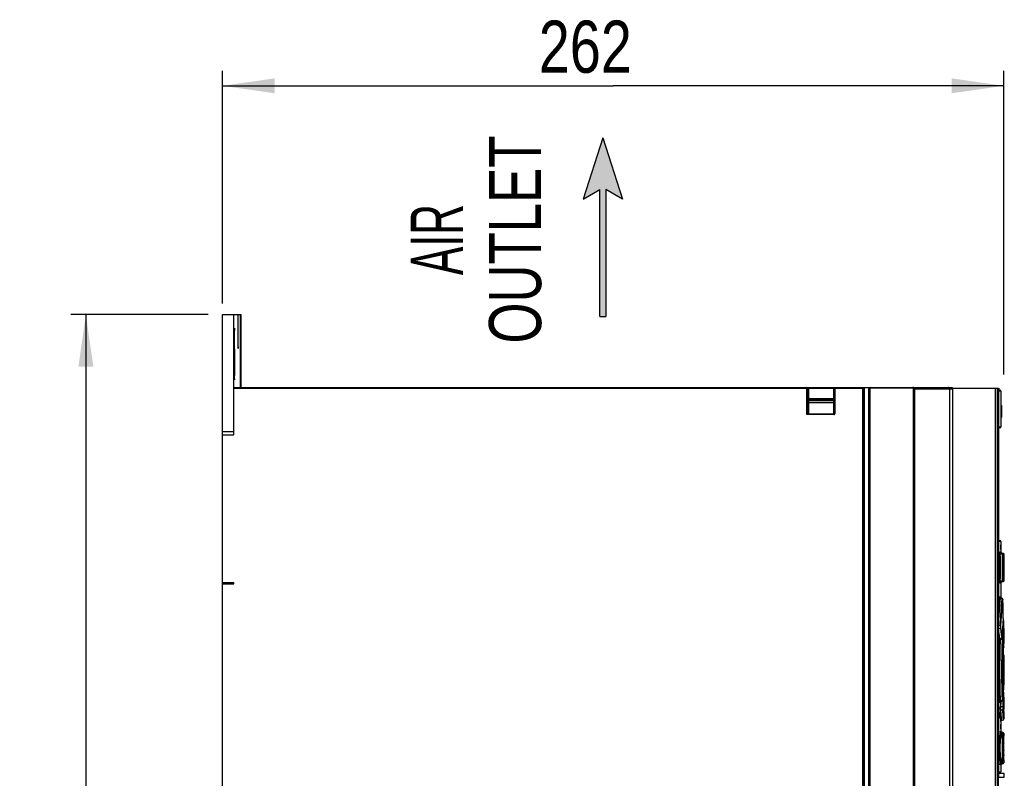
# Model space of a CAD drawing. Extents: x 0 to 420, y 0 to 297.
# Tile 13 of 37: x 133 to 199, y 184 to 235. Entities that reach past the tile are written whole.
import ezdxf
from ezdxf.enums import TextEntityAlignment as Align

# ---------------------------------------------------------------- set-up
doc = ezdxf.new("R2010")
doc.units = 0
doc.header["$LTSCALE"] = 23.1
doc.layers.get('0').update_dxf_attribs({"linetype": 'CONTINUOUS'})
doc.styles.get("Standard").update_dxf_attribs({"font": 'txt', "width": 0.8})
doc.styles.add('TEXTSTYLE_1', font='txt', dxfattribs={"width": 0.8})
doc.dimstyles.get("Standard").update_dxf_attribs({"dimtxt": 2.5, "dimasz": 2.5, "dimexe": 1.25, "dimexo": 0.625, "dimtad": 1, "dimcen": 2.5, "dimazin": 3, "dimtfac": 1, "dimtmove": 0, "dimatfit": 3})

# ---------------------------------------------------------------- blocks, each defined once
blk = doc.blocks.new('_FILLED')
at = {"color": 0, "linetype": 'BYBLOCK'}
blk.add_solid([(0, 0), (-1, 0.143), (-1, -0.143)], dxfattribs=at)
blk = doc.blocks.new('*D9')
at = {"color": 2, "linetype": 'CONTINUOUS'}
for p, q in [((146.74, 216.146), (146.74, 231.745)), ((199.14, 211.367), (199.14, 231.745)), ((146.74, 230.745), (172.94, 230.745)), ((199.14, 230.745), (172.94, 230.745))]:
    blk.add_line(p, q, dxfattribs=at)
at = {"color": 2, "linetype": 'CONTINUOUS', "xscale": 3.5, "yscale": 3.5, "zscale": 3.5, "rotation": 180}
blk.add_blockref('_FILLED', (146.74, 230.745), dxfattribs=at)
at = {"color": 2, "linetype": 'CONTINUOUS', "xscale": 3.5, "yscale": 3.5, "zscale": 3.5}
blk.add_blockref('_FILLED', (199.14, 230.745), dxfattribs=at)
at = {"color": 5, "linetype": 'CONTINUOUS', "width": 0.8}
blk.add_text('262', height=3.5, dxfattribs=at).set_placement((167.943, 231.62))
blk = doc.blocks.new('*D13')
at = {"color": 2, "linetype": 'CONTINUOUS'}
for p, q in [((145.769, 215.407), (136.572, 215.407)), ((137.572, 215.407), (137.572, 173.507)), ((137.572, 131.607), (137.572, 173.507)), ((171.998, 131.607), (136.572, 131.607))]:
    blk.add_line(p, q, dxfattribs=at)
at = {"color": 2, "linetype": 'CONTINUOUS', "xscale": 3.5, "yscale": 3.5, "zscale": 3.5}
for p, rotation in [((137.572, 215.407), 90), ((137.572, 131.607), 270)]:
    blk.add_blockref('_FILLED', p, dxfattribs=dict(at, rotation=rotation))
at = {"color": 5, "linetype": 'CONTINUOUS', "width": 0.8}
blk.add_text('419', height=3.5, rotation=90, dxfattribs=at).set_placement((136.697, 170.868))
blk = doc.blocks.new('ARROW_BL2', base_point=(172.235, 221.257))
at = {"color": 7, "linetype": 'CONTINUOUS'}
for p, q in [((172.235, 227.257), (170.919, 223.13)), ((172.235, 227.257), (173.552, 223.13)), ((170.919, 223.13), (172.036, 223.794)), ((172.036, 215.257), (172.036, 223.794)), ((172.435, 223.794), (172.435, 215.257)), ((173.552, 223.13), (172.435, 223.794)), ((172.036, 215.257), (172.435, 215.257))]:
    blk.add_line(p, q, dxfattribs=at)
for points in [[(170.919, 223.13), (172.235, 227.257), (172.036, 223.794)], [(172.036, 223.794), (172.235, 227.257), (172.435, 223.794)], [(172.235, 227.257), (173.552, 223.13), (172.435, 223.794)], [(172.036, 215.257), (172.036, 223.794), (172.435, 223.794)], [(172.435, 223.794), (172.435, 215.257), (172.036, 215.257)]]:
    blk.add_solid(points, dxfattribs=at)

msp = doc.modelspace()

# ---------------------------------------------------------------- linework, layer by layer
at = {"color": 7, "linetype": 'CONTINUOUS'}
for p, q in [((146.74, 197.325), (146.74, 215.407)), ((146.74, 215.407), (147.976, 215.407)), ((147.494, 207.338), (147.494, 215.407)), ((147.77, 215.407), (147.77, 213.67)), ((147.793, 213.67), (147.793, 215.407)), ((147.976, 215.407), (147.976, 210.507)), ((147.526, 213.944), (147.525, 213.196)), ((147.527, 214.137), (147.526, 213.944)), ((147.528, 214.25), (147.527, 214.137)), ((147.546, 214.25), (147.544, 214.345)), ((147.548, 214.137), (147.546, 214.25)), ((147.549, 213.944), (147.548, 214.137)), ((147.549, 213.196), (147.549, 213.944)), ((147.77, 213.67), (147.771, 213.477)), ((147.771, 213.477), (147.773, 213.364)), ((147.773, 213.364), (147.774, 213.27)), ((147.792, 213.477), (147.793, 213.67)), ((147.521, 212.986), (147.519, 212.814)), ((147.549, 213.196), (147.525, 213.196)), ((147.552, 213.062), (147.549, 213.196)), ((147.554, 212.903), (147.552, 213.062)), ((147.556, 212.722), (147.554, 212.903)), ((147.557, 212.525), (147.556, 212.722)), ((147.517, 212.525), (147.516, 212.318)), ((147.516, 212.318), (147.516, 212.109)), ((147.516, 212.109), (147.517, 211.902)), ((147.558, 212.318), (147.557, 212.525)), ((147.557, 211.902), (147.558, 212.109)), ((147.558, 212.109), (147.558, 212.318)), ((147.517, 211.902), (147.518, 211.704)), ((147.518, 211.704), (147.52, 211.522)), ((147.52, 211.522), (147.522, 211.361)), ((147.522, 211.361), (147.525, 211.226)), ((147.552, 211.361), (147.554, 211.522)), ((147.554, 211.522), (147.556, 211.704)), ((147.556, 211.704), (147.557, 211.902)), ((147.494, 210.507), (195.394, 210.507)), ((185.98, 208.828), (185.98, 210.457)), ((187.78, 208.828), (187.78, 210.457)), ((189.72, 140.557), (189.72, 210.457)), ((190.12, 210.457), (190.12, 140.557)), ((195.394, 210.507), (195.395, 210.507)), ((195.395, 210.507), (195.62, 210.507)), ((195.49, 210.407), (195.49, 140.932)), ((195.503, 210.407), (195.502, 210.422)), ((195.7, 210.467), (198.786, 210.467)), ((195.72, 140.932), (195.72, 210.407)), ((198.745, 210.467), (198.745, 144.463)), ((198.786, 184.597), (198.786, 210.467)), ((198.902, 210.307), (198.786, 210.307)), ((198.788, 210.467), (198.788, 210.307)), ((198.788, 210.467), (198.788, 210.467)), ((198.942, 210.267), (198.942, 209.307)), ((187.73, 209.707), (186.03, 209.707)), ((198.934, 209.307), (198.934, 208.507)), ((198.934, 209.307), (198.992, 209.307)), ((198.992, 208.507), (198.992, 209.307)), ((198.934, 208.507), (198.992, 208.507)), ((198.942, 208.507), (198.942, 207.857)), ((147.494, 207.521), (146.74, 207.521)), ((198.745, 207.817), (198.902, 207.817)), ((198.792, 200.217), (198.792, 207.817)), ((146.74, 207.338), (147.494, 207.338)), ((146.739, 149.089), (146.739, 201.925)), ((198.902, 200.217), (198.786, 200.217)), ((198.942, 200.177), (198.942, 199.451)), ((198.788, 199.677), (198.788, 199.897)), ((198.838, 199.447), (198.838, 199.447)), ((198.916, 199.897), (198.916, 199.677)), ((198.917, 199.937), (198.928, 199.937)), ((198.928, 199.637), (198.917, 199.637)), ((198.929, 199.677), (198.929, 199.897)), ((198.786, 199.413), (198.872, 199.413)), ((198.856, 199.369), (198.786, 199.393)), ((198.991, 199.368), (198.872, 199.413)), ((198.932, 199.413), (198.979, 199.413)), ((199.055, 199.369), (198.932, 199.413)), ((199.099, 199.369), (198.979, 199.413)), ((199.038, 199.184), (199.038, 197.677)), ((199.139, 199.302), (199.139, 199.307)), ((199.139, 199.296), (199.139, 199.302)), ((199.139, 199.285), (199.139, 199.296)), ((199.14, 199.258), (199.139, 199.285)), ((199.14, 199.206), (199.14, 199.258)), ((199.14, 199.206), (199.14, 197.674)), ((198.786, 197.461), (198.856, 197.486)), ((198.872, 197.442), (198.786, 197.442)), ((198.991, 197.486), (198.872, 197.442)), ((198.932, 197.442), (199.055, 197.486)), ((198.979, 197.442), (198.932, 197.442)), ((198.975, 197.44), (198.979, 197.442)), ((199.099, 197.486), (198.979, 197.442)), ((199.139, 197.562), (199.14, 197.58)), ((199.139, 197.549), (199.139, 197.562)), ((199.14, 197.61), (199.14, 197.674)), ((199.14, 197.58), (199.14, 197.61)), ((146.739, 197.325), (147.494, 197.325)), ((146.74, 197.425), (147.494, 197.425)), ((147.494, 197.325), (147.494, 197.425)), ((198.838, 197.408), (198.838, 197.407)), ((198.94, 197.392), (198.94, 197.394)), ((198.942, 197.403), (198.942, 196.397)), ((199.034, 196.35), (198.9, 196.419)), ((199.069, 196.266), (199.069, 196.273)), ((199.08, 195.882), (199.069, 196.266)), ((199.09, 195.493), (199.08, 195.882)), ((199.099, 195.116), (199.09, 195.493)), ((199.102, 194.889), (199.091, 194.893)), ((199.098, 195.014), (199.099, 195.025)), ((199.098, 195.01), (199.098, 195.014)), ((199.099, 195.1), (199.099, 195.116)), ((199.142, 194.326), (199.142, 194.829)), ((198.865, 193.61), (198.998, 193.675)), ((199.053, 193.613), (198.967, 193.66)), ((199.034, 193.749), (199.035, 193.756)), ((199.035, 193.756), (199.035, 193.766)), ((199.086, 193.545), (199.085, 193.556)), ((199.086, 193.539), (199.086, 193.545)), ((199.099, 193.227), (199.086, 193.539)), ((199.14, 193.856), (199.14, 193.827)), ((199.14, 193.787), (199.142, 193.787)), ((199.142, 193.787), (199.142, 193.362)), ((199.111, 192.905), (199.099, 193.227)), ((199.12, 192.589), (199.111, 192.905)), ((199.133, 193.082), (199.134, 193.084)), ((199.133, 193.08), (199.133, 193.082)), ((199.133, 193.075), (199.133, 193.078)), ((199.134, 193.088), (199.139, 193.274)), ((199.134, 193.086), (199.134, 193.089)), ((199.134, 193.084), (199.134, 193.086)), ((199.139, 193.269), (199.142, 193.36)), ((199.117, 192.251), (199.121, 192.511)), ((199.121, 192.577), (199.12, 192.589)), ((199.142, 192.533), (199.142, 190.562)), ((199.077, 191.65), (199.077, 191.445)), ((199.097, 192.007), (199.097, 192.026)), ((199.097, 191.087), (199.097, 192.007)), ((199.097, 191.069), (199.097, 191.087)), ((198.798, 190.206), (198.795, 190.203)), ((199.12, 190.507), (199.121, 190.518)), ((199.086, 189.555), (199.099, 189.868)), ((199.134, 190.008), (199.134, 190.01)), ((199.134, 190.002), (199.134, 190.008)), ((199.142, 189.734), (199.134, 190.002)), ((199.142, 189.732), (199.142, 189.307)), ((198.915, 189.406), (199.053, 189.481)), ((199.14, 189.307), (199.142, 189.307)), ((199.14, 189.307), (199.14, 189.302)), ((199.14, 189.267), (199.14, 189.239)), ((199.142, 188.767), (199.141, 188.932)), ((198.981, 188.162), (199.102, 188.206)), ((199.142, 188.767), (199.142, 188.265)), ((198.786, 187.897), (198.794, 187.897)), ((198.794, 187.597), (198.786, 187.597)), ((198.797, 187.637), (198.797, 187.857)), ((198.916, 187.857), (198.916, 187.637)), ((198.918, 187.897), (198.928, 187.897)), ((198.928, 187.597), (198.918, 187.597)), ((198.929, 187.637), (198.929, 187.857)), ((198.942, 188.105), (198.942, 187.406)), ((198.941, 187.348), (198.82, 187.392)), ((198.928, 187.429), (198.928, 187.43)), ((199.084, 187.349), (198.963, 187.393)), ((199.133, 187.19), (199.132, 187.215)), ((199.134, 187.161), (199.133, 187.19)), ((199.135, 187.127), (199.134, 187.161)), ((199.136, 187.066), (199.135, 187.127)), ((199.137, 186.993), (199.136, 187.066)), ((199.138, 186.872), (199.137, 186.993)), ((199.14, 186.639), (199.138, 186.872)), ((199.042, 186.653), (199.039, 186.754)), ((199.044, 186.542), (199.042, 186.653)), ((199.045, 186.422), (199.044, 186.542)), ((199.045, 186.307), (199.045, 186.422)), ((199.045, 186.191), (199.045, 186.307)), ((199.14, 186.139), (199.14, 186.639)), ((199.042, 185.961), (199.044, 186.071)), ((199.044, 186.071), (199.045, 186.191)), ((199.135, 185.51), (199.136, 185.567)), ((199.136, 185.567), (199.138, 185.658)), ((199.138, 185.658), (199.139, 185.801)), ((199.139, 185.801), (199.14, 186.139)), ((198.82, 185.222), (198.941, 185.266)), ((198.942, 185.208), (198.942, 184.727)), ((198.963, 185.222), (199.084, 185.266)), ((199.133, 185.436), (199.134, 185.463)), ((199.133, 185.413), (199.133, 185.436)), ((199.134, 185.463), (199.135, 185.51)), ((198.745, 184.357), (199.166, 184.357)), ((198.902, 184.687), (198.786, 184.687)), ((199.166, 184.597), (198.786, 184.597)), ((198.788, 184.687), (198.788, 184.597)), ((199.166, 184.357), (199.166, 184.597))]:
    msp.add_line(p, q, dxfattribs=at)
at = {"color": 9, "linetype": 'CONTINUOUS'}
for p, q in [((147.929, 215.407), (147.929, 210.507)), ((147.952, 215.407), (147.952, 210.507)), ((147.549, 213.807), (147.525, 213.807)), ((147.793, 213.807), (147.77, 213.807)), ((147.494, 210.457), (189.77, 210.457)), ((185.93, 208.687), (185.93, 210.507)), ((186.03, 210.457), (186.03, 208.793)), ((187.73, 210.482), (187.73, 210.501)), ((187.73, 208.687), (187.73, 210.482)), ((187.83, 208.828), (187.83, 210.507)), ((189.67, 140.507), (189.67, 210.507)), ((189.77, 210.457), (189.77, 140.557)), ((190.07, 140.557), (190.07, 210.457)), ((193.041, 210.457), (190.07, 210.457)), ((190.17, 140.507), (190.17, 210.507)), ((193.041, 210.457), (193.041, 210.507)), ((193.052, 210.456), (193.063, 210.505)), ((193.052, 210.456), (193.052, 140.949)), ((193.15, 210.407), (193.15, 140.932)), ((193.15, 210.407), (195.72, 210.407)), ((195.503, 140.932), (195.503, 210.407)), ((198.544, 210.467), (198.544, 143.575)), ((198.691, 210.467), (198.691, 143.575)), ((198.745, 210.467), (198.745, 144.457)), ((198.769, 210.467), (198.769, 184.357)), ((198.786, 184.597), (198.786, 210.467)), ((198.942, 210.267), (198.786, 210.267)), ((185.98, 209.757), (187.78, 209.757)), ((185.98, 209.657), (187.78, 209.657)), ((185.98, 209.528), (187.78, 209.528)), ((186.03, 209.493), (187.73, 209.493)), ((185.965, 208.757), (185.93, 208.687)), ((186.001, 208.722), (185.93, 208.687)), ((187.73, 208.687), (185.93, 208.687)), ((187.73, 208.722), (186.001, 208.722)), ((187.78, 208.828), (187.83, 208.828)), ((198.985, 209.307), (198.985, 208.507)), ((198.745, 207.857), (198.942, 207.857)), ((198.942, 200.177), (198.786, 200.177)), ((198.786, 199.677), (198.788, 199.677)), ((198.786, 199.469), (198.832, 199.469)), ((198.832, 199.469), (198.837, 199.445)), ((198.832, 199.469), (198.837, 199.457)), ((198.837, 199.457), (198.839, 199.445)), ((198.837, 199.445), (198.851, 199.426)), ((198.851, 199.426), (198.872, 199.413)), ((198.892, 199.469), (198.939, 199.469)), ((198.929, 199.897), (198.916, 199.897)), ((198.916, 199.677), (198.929, 199.677)), ((198.939, 199.469), (198.94, 199.457)), ((198.939, 199.469), (198.944, 199.445)), ((198.944, 199.445), (198.958, 199.426)), ((198.958, 199.426), (198.979, 199.413)), ((198.786, 199.205), (198.844, 199.185)), ((198.844, 197.669), (198.844, 199.185)), ((198.844, 199.185), (198.883, 199.185)), ((198.99, 199.369), (198.856, 199.369)), ((198.872, 199.413), (198.872, 199.413)), ((198.883, 199.185), (198.883, 197.669)), ((199.03, 199.312), (198.896, 199.312)), ((198.979, 199.413), (198.979, 199.413)), ((198.991, 199.369), (198.99, 199.369)), ((199.038, 199.2), (199.038, 199.178)), ((199.038, 199.187), (199.049, 199.183)), ((199.038, 199.178), (199.038, 199.178)), ((199.049, 197.672), (199.049, 199.183)), ((199.049, 199.183), (199.089, 199.183)), ((199.099, 199.369), (199.055, 199.369)), ((199.089, 199.183), (199.089, 197.672)), ((199.139, 199.312), (199.094, 199.312)), ((199.099, 199.369), (199.099, 199.369)), ((199.134, 199.336), (199.139, 199.312)), ((199.139, 199.293), (199.139, 199.289)), ((198.844, 197.669), (198.786, 197.649)), ((198.883, 197.669), (198.844, 197.669)), ((198.872, 197.442), (198.851, 197.429)), ((198.856, 197.486), (198.99, 197.486)), ((198.872, 197.442), (198.872, 197.442)), ((198.896, 197.542), (199.03, 197.542)), ((198.979, 197.442), (198.979, 197.442)), ((198.99, 197.486), (198.991, 197.486)), ((199.038, 197.677), (199.038, 197.656)), ((199.038, 197.677), (199.038, 197.677)), ((199.049, 197.672), (199.038, 197.668)), ((199.089, 197.672), (199.049, 197.672)), ((199.055, 197.486), (199.099, 197.486)), ((199.094, 197.542), (199.139, 197.542)), ((199.12, 197.499), (199.099, 197.486)), ((199.099, 197.486), (199.099, 197.486)), ((199.134, 197.519), (199.12, 197.499)), ((199.139, 197.542), (199.134, 197.519)), ((199.14, 197.621), (199.14, 197.61)), ((198.832, 197.385), (198.786, 197.385)), ((198.837, 197.409), (198.832, 197.385)), ((198.851, 197.429), (198.837, 197.409)), ((198.939, 197.385), (198.892, 197.385)), ((198.944, 197.409), (198.939, 197.385)), ((198.94, 197.397), (198.939, 197.385)), ((198.901, 196.396), (199.025, 196.333)), ((198.986, 195.845), (199.025, 196.333)), ((199.069, 196.258), (199.069, 196.273)), ((199.069, 196.258), (199.069, 196.259)), ((198.942, 195.216), (198.986, 195.845)), ((199.09, 195.496), (199.09, 195.493)), ((198.902, 194.532), (198.942, 195.216)), ((199.098, 195.01), (199.078, 194.667)), ((199.089, 194.639), (199.101, 194.861)), ((199.098, 195.014), (199.098, 195.01)), ((199.098, 195.014), (199.098, 195.014)), ((199.099, 195.117), (199.099, 195.116)), ((199.099, 195.117), (199.099, 195.116)), ((199.101, 194.861), (199.102, 194.889)), ((199.128, 194.588), (199.14, 194.805)), ((199.14, 194.805), (199.142, 194.832)), ((198.902, 194.532), (198.786, 194.517)), ((198.786, 194.338), (198.905, 194.353)), ((198.975, 194.18), (198.944, 194.401)), ((199.055, 194.219), (199.035, 193.766)), ((199.067, 194.211), (199.054, 194.211)), ((199.078, 194.667), (199.055, 194.219)), ((199.067, 194.211), (199.075, 194.375)), ((199.075, 194.375), (199.089, 194.639)), ((199.107, 194.166), (199.115, 194.328)), ((199.115, 194.328), (199.128, 194.588)), ((198.841, 193.649), (198.839, 193.602)), ((198.989, 193.691), (198.865, 193.63)), ((198.916, 193.635), (199.041, 193.564)), ((199.035, 193.766), (199.034, 193.743)), ((199.035, 193.763), (199.035, 193.766)), ((199.046, 194.016), (199.067, 194.015)), ((199.081, 193.531), (199.082, 193.552)), ((199.085, 193.555), (199.086, 193.537)), ((199.086, 193.537), (199.086, 193.539)), ((199.099, 193.227), (199.099, 193.221)), ((199.111, 192.905), (199.111, 192.905)), ((199.133, 193.083), (199.134, 193.094)), ((199.134, 193.093), (199.134, 193.094)), ((199.142, 193.354), (199.141, 193.337)), ((199.142, 193.362), (199.142, 193.36)), ((199.117, 192.251), (199.117, 192.223)), ((199.12, 192.591), (199.12, 192.589)), ((199.121, 192.496), (199.121, 192.499)), ((199.121, 192.496), (199.121, 192.495)), ((199.135, 192.005), (199.137, 192.201)), ((199.137, 192.201), (199.14, 192.42)), ((199.14, 192.42), (199.142, 192.532)), ((199.097, 192.007), (199.093, 192.007)), ((199.113, 191.547), (199.133, 191.547)), ((199.133, 191.547), (199.134, 191.782)), ((199.134, 191.313), (199.133, 191.547)), ((199.134, 191.782), (199.135, 192.005)), ((199.093, 191.087), (199.097, 191.087)), ((199.113, 191.26), (199.113, 191.237)), ((199.135, 191.09), (199.134, 191.313)), ((199.137, 190.894), (199.135, 191.09)), ((199.139, 190.737), (199.137, 190.894)), ((199.12, 190.505), (199.111, 190.189)), ((199.12, 190.505), (199.12, 190.507)), ((199.12, 190.505), (199.12, 190.504)), ((199.121, 190.584), (199.121, 190.599)), ((199.121, 190.599), (199.121, 190.598)), ((199.142, 190.562), (199.139, 190.737)), ((199.041, 189.53), (198.916, 189.46)), ((199.041, 189.53), (199.029, 189.94)), ((199.081, 189.515), (199.077, 189.396)), ((199.082, 189.543), (199.081, 189.564)), ((199.086, 189.558), (199.085, 189.539)), ((199.086, 189.555), (199.086, 189.558)), ((199.099, 189.873), (199.099, 189.868)), ((199.133, 190.007), (199.132, 189.99)), ((199.134, 190), (199.134, 190.002)), ((199.142, 189.734), (199.142, 189.732)), ((198.879, 189.383), (198.876, 189.425)), ((198.911, 189.404), (198.901, 189.115)), ((199.067, 189.08), (198.941, 189.075)), ((198.941, 188.881), (199.067, 188.884)), ((199.077, 189.396), (199.067, 189.08)), ((199.115, 188.768), (199.107, 188.928)), ((198.981, 188.162), (198.972, 188.308)), ((199.102, 188.206), (199.094, 188.357)), ((199.122, 188.627), (199.115, 188.768)), ((199.133, 188.411), (199.122, 188.627)), ((199.142, 188.262), (199.133, 188.411)), ((198.797, 187.857), (198.786, 187.857)), ((198.786, 187.637), (198.797, 187.637)), ((198.929, 187.857), (198.916, 187.857)), ((198.916, 187.637), (198.929, 187.637)), ((198.786, 187.443), (198.793, 187.432)), ((198.793, 187.432), (198.801, 187.405)), ((198.928, 187.432), (198.929, 187.427)), ((198.953, 187.342), (198.954, 187.351)), ((199.135, 187.127), (199.135, 187.117)), ((198.786, 186.307), (198.894, 186.307)), ((199.038, 186.764), (199.039, 186.754)), ((199.043, 186.599), (199.043, 186.541)), ((199.045, 186.424), (199.045, 186.422)), ((199.045, 186.359), (199.045, 186.307)), ((199.09, 186.307), (199.045, 186.307)), ((199.14, 186.655), (199.14, 186.639)), ((199.039, 185.86), (199.038, 185.85)), ((199.043, 186.015), (199.041, 185.958)), ((199.043, 186.072), (199.044, 186.071)), ((199.045, 186.191), (199.045, 186.189)), ((199.136, 185.569), (199.136, 185.567)), ((199.139, 185.849), (199.139, 185.801)), ((199.14, 186.189), (199.14, 186.139)), ((198.953, 185.267), (198.953, 185.272)), ((199.135, 185.496), (199.134, 185.463)), ((199.136, 185.528), (199.135, 185.51)), ((198.745, 184.727), (198.942, 184.727))]:
    msp.add_line(p, q, dxfattribs=at)
at = {"color": 7, "linetype": 'CONTINUOUS'}
for points in [[(147.537, 214.487), (147.537, 214.486), (147.535, 214.479), (147.534, 214.466), (147.533, 214.445), (147.532, 214.418), (147.531, 214.384), (147.53, 214.345), (147.528, 214.25)], [(147.544, 214.345), (147.544, 214.384), (147.542, 214.418), (147.541, 214.445), (147.54, 214.466), (147.539, 214.479), (147.538, 214.486), (147.537, 214.487)], [(147.782, 213.127), (147.782, 213.128), (147.783, 213.135), (147.785, 213.149), (147.786, 213.17), (147.787, 213.197), (147.788, 213.23), (147.789, 213.27), (147.79, 213.314), (147.791, 213.364), (147.792, 213.477)], [(147.519, 212.814), (147.518, 212.722), (147.517, 212.525)], [(147.525, 213.196), (147.524, 213.133), (147.521, 212.986)], [(147.774, 213.27), (147.775, 213.23), (147.776, 213.197), (147.777, 213.17), (147.779, 213.149), (147.78, 213.135), (147.781, 213.128), (147.782, 213.127)], [(147.537, 211.007), (147.539, 211.012), (147.541, 211.026), (147.543, 211.048), (147.544, 211.08), (147.546, 211.12), (147.548, 211.169), (147.549, 211.226), (147.552, 211.361)], [(147.525, 211.226), (147.527, 211.169), (147.528, 211.12), (147.53, 211.08), (147.532, 211.048), (147.534, 211.026), (147.535, 211.012), (147.537, 211.007)], [(195.49, 210.407), (195.488, 210.425), (195.484, 210.441), (195.478, 210.456), (195.468, 210.47), (195.457, 210.482), (195.444, 210.493), (195.429, 210.5), (195.413, 210.505), (195.395, 210.507)], [(195.502, 210.422), (195.498, 210.437), (195.492, 210.451), (195.484, 210.465), (195.474, 210.477), (195.462, 210.487), (195.448, 210.496), (195.433, 210.502), (195.416, 210.506), (195.4, 210.507)], [(195.62, 210.507), (195.635, 210.506), (195.651, 210.502), (195.665, 210.496), (195.679, 210.488), (195.691, 210.478), (195.701, 210.466), (195.709, 210.453), (195.715, 210.438), (195.719, 210.423), (195.72, 210.407)], [(198.788, 199.897), (198.787, 199.917), (198.786, 199.932), (198.786, 199.933)], [(198.786, 199.642), (198.786, 199.643), (198.787, 199.657), (198.788, 199.677)], [(198.872, 199.413), (198.863, 199.417), (198.855, 199.423), (198.848, 199.429), (198.844, 199.435), (198.841, 199.44), (198.839, 199.444), (198.838, 199.446), (198.838, 199.447)], [(198.917, 199.937), (198.916, 199.932), (198.916, 199.917), (198.916, 199.897)], [(198.916, 199.677), (198.916, 199.657), (198.916, 199.643), (198.917, 199.637)], [(198.929, 199.897), (198.929, 199.917), (198.928, 199.932), (198.928, 199.937)], [(198.928, 199.637), (198.928, 199.643), (198.929, 199.657), (198.929, 199.677)], [(198.942, 199.452), (198.941, 199.456), (198.94, 199.459), (198.94, 199.461), (198.94, 199.462), (198.94, 199.463)], [(198.979, 199.413), (198.973, 199.415), (198.966, 199.419), (198.96, 199.424), (198.954, 199.43), (198.95, 199.435), (198.946, 199.441), (198.944, 199.447), (198.942, 199.452)], [(199.027, 199.332), (199.024, 199.339), (199.02, 199.346), (199.014, 199.353), (199.007, 199.36), (198.997, 199.366), (198.991, 199.369)], [(199.031, 199.32), (199.029, 199.326), (199.027, 199.332)], [(199.034, 199.294), (199.034, 199.302), (199.033, 199.308), (199.032, 199.314), (199.031, 199.32)], [(199.038, 199.184), (199.038, 199.2), (199.038, 199.216), (199.037, 199.23), (199.037, 199.243), (199.037, 199.256), (199.036, 199.267), (199.036, 199.277), (199.035, 199.286), (199.034, 199.294)], [(199.136, 199.33), (199.134, 199.335), (199.132, 199.34), (199.129, 199.345), (199.126, 199.349), (199.122, 199.354), (199.118, 199.358), (199.113, 199.362), (199.107, 199.365), (199.101, 199.368), (199.099, 199.369)], [(199.138, 199.319), (199.138, 199.322), (199.137, 199.326), (199.136, 199.33)], [(199.139, 199.307), (199.139, 199.309), (199.139, 199.311), (199.139, 199.313), (199.139, 199.315), (199.139, 199.317), (199.138, 199.319)], [(198.838, 197.407), (198.838, 197.409), (198.839, 197.411), (198.841, 197.415), (198.844, 197.42), (198.849, 197.426), (198.855, 197.432), (198.863, 197.438), (198.872, 197.442)], [(198.942, 197.403), (198.943, 197.408), (198.946, 197.413), (198.949, 197.418), (198.952, 197.423), (198.957, 197.428), (198.962, 197.432), (198.968, 197.437), (198.975, 197.44)], [(198.942, 197.403), (198.943, 197.407), (198.945, 197.412), (198.948, 197.417), (198.952, 197.422), (198.956, 197.427), (198.962, 197.432), (198.968, 197.436), (198.975, 197.44)], [(198.991, 197.486), (198.998, 197.489), (199.007, 197.495), (199.015, 197.502), (199.021, 197.51), (199.025, 197.517), (199.028, 197.524)], [(199.028, 197.524), (199.03, 197.53), (199.031, 197.536), (199.032, 197.542), (199.033, 197.548)], [(199.033, 197.548), (199.034, 197.555), (199.035, 197.562)], [(199.035, 197.562), (199.035, 197.571), (199.036, 197.58), (199.036, 197.59), (199.037, 197.601), (199.037, 197.613), (199.038, 197.627), (199.038, 197.641), (199.038, 197.656), (199.038, 197.677)], [(199.099, 197.486), (199.1, 197.486), (199.106, 197.489), (199.112, 197.492), (199.116, 197.496), (199.121, 197.499), (199.125, 197.504), (199.128, 197.508), (199.131, 197.513), (199.133, 197.517), (199.135, 197.522)], [(199.135, 197.522), (199.137, 197.526), (199.138, 197.53), (199.138, 197.534), (199.138, 197.536), (199.139, 197.538), (199.139, 197.54), (199.139, 197.541), (199.139, 197.543), (199.139, 197.545), (199.139, 197.547), (199.139, 197.549)], [(198.94, 197.394), (198.94, 197.396), (198.941, 197.399), (198.942, 197.403)], [(198.878, 196.437), (198.875, 196.443), (198.873, 196.447), (198.871, 196.451), (198.87, 196.453), (198.87, 196.455), (198.87, 196.455)], [(198.9, 196.419), (198.895, 196.422), (198.888, 196.426), (198.882, 196.432), (198.878, 196.437)], [(199.067, 196.302), (199.066, 196.306), (199.065, 196.311), (199.063, 196.316), (199.061, 196.321), (199.058, 196.327), (199.054, 196.333), (199.049, 196.339), (199.043, 196.344), (199.036, 196.349), (199.034, 196.35)], [(199.069, 196.273), (199.069, 196.279), (199.068, 196.284), (199.068, 196.289), (199.068, 196.294), (199.067, 196.298), (199.067, 196.302)], [(199.099, 195.025), (199.099, 195.036), (199.099, 195.048), (199.099, 195.06), (199.1, 195.073), (199.1, 195.086), (199.099, 195.1)], [(199.142, 194.838), (199.142, 194.839), (199.141, 194.84), (199.141, 194.841), (199.141, 194.842), (199.141, 194.843), (199.141, 194.844), (199.141, 194.845), (199.14, 194.847), (199.14, 194.848), (199.14, 194.849), (199.139, 194.85), (199.139, 194.851), (199.138, 194.853), (199.138, 194.854), (199.137, 194.855), (199.137, 194.856), (199.136, 194.858), (199.136, 194.859), (199.135, 194.86), (199.134, 194.861), (199.134, 194.863), (199.133, 194.864), (199.132, 194.866), (199.131, 194.867), (199.13, 194.868), (199.129, 194.87), (199.128, 194.871), (199.127, 194.872), (199.125, 194.874), (199.124, 194.875), (199.123, 194.877), (199.121, 194.878), (199.12, 194.879), (199.118, 194.88), (199.116, 194.882), (199.114, 194.883), (199.113, 194.884), (199.111, 194.885), (199.108, 194.886), (199.106, 194.887), (199.104, 194.888), (199.102, 194.889)], [(199.142, 194.832), (199.142, 194.834), (199.142, 194.835), (199.142, 194.836), (199.142, 194.837), (199.142, 194.838)], [(199.142, 194.326), (199.141, 194.162), (199.141, 194.009), (199.14, 193.856)], [(198.836, 193.576), (198.836, 193.576), (198.836, 193.576), (198.837, 193.579), (198.838, 193.582), (198.84, 193.586), (198.843, 193.591), (198.847, 193.596), (198.853, 193.602), (198.86, 193.607), (198.865, 193.61)], [(198.998, 193.675), (199.002, 193.678), (199.009, 193.683), (199.016, 193.689), (199.021, 193.695), (199.024, 193.702), (199.027, 193.708), (199.029, 193.713), (199.031, 193.718), (199.032, 193.723)], [(199.032, 193.723), (199.032, 193.727), (199.033, 193.732), (199.033, 193.737), (199.034, 193.743), (199.034, 193.749)], [(199.085, 193.556), (199.085, 193.56), (199.084, 193.564), (199.083, 193.569), (199.083, 193.573), (199.081, 193.578), (199.079, 193.584), (199.076, 193.59), (199.072, 193.596), (199.067, 193.602), (199.062, 193.607), (199.055, 193.612), (199.053, 193.613)], [(199.14, 193.827), (199.14, 193.807), (199.14, 193.793), (199.14, 193.787)], [(199.106, 193.033), (199.11, 193.036), (199.115, 193.04), (199.119, 193.044), (199.122, 193.048), (199.125, 193.053), (199.128, 193.058), (199.13, 193.062), (199.131, 193.067), (199.132, 193.071), (199.133, 193.075), (199.133, 193.078), (199.133, 193.08)], [(199.106, 193.033), (199.111, 193.036), (199.115, 193.04), (199.119, 193.044), (199.123, 193.049), (199.126, 193.054), (199.128, 193.058), (199.13, 193.063), (199.131, 193.068), (199.132, 193.072), (199.133, 193.075)], [(199.117, 190.844), (199.115, 190.98), (199.114, 191.119), (199.113, 191.26), (199.113, 191.404), (199.113, 191.548), (199.113, 191.692), (199.113, 191.836), (199.114, 191.977), (199.115, 192.116), (199.117, 192.251)], [(199.127, 192.572), (199.125, 192.574), (199.124, 192.575), (199.122, 192.577), (199.121, 192.578)], [(199.121, 192.511), (199.121, 192.525), (199.121, 192.538), (199.121, 192.552), (199.121, 192.565), (199.121, 192.577)], [(199.142, 192.533), (199.142, 192.534), (199.142, 192.535), (199.142, 192.536), (199.142, 192.537), (199.142, 192.539), (199.141, 192.54), (199.141, 192.542), (199.141, 192.543), (199.141, 192.545), (199.14, 192.546), (199.14, 192.548), (199.14, 192.549), (199.139, 192.551), (199.139, 192.552), (199.138, 192.554), (199.137, 192.555), (199.137, 192.557), (199.136, 192.559), (199.135, 192.56), (199.134, 192.562), (199.133, 192.564), (199.132, 192.565), (199.131, 192.567), (199.13, 192.569), (199.128, 192.57), (199.127, 192.572)], [(198.792, 191.547), (198.791, 191.615), (198.788, 191.675), (198.786, 191.698)], [(198.786, 191.397), (198.788, 191.419), (198.791, 191.479), (198.792, 191.547)], [(199.074, 191.576), (199.073, 191.567), (199.073, 191.558), (199.073, 191.547)], [(199.073, 191.547), (199.073, 191.537), (199.073, 191.527), (199.074, 191.519)], [(199.074, 191.576), (199.081, 191.729), (199.088, 191.882), (199.094, 192.036)], [(199.074, 191.519), (199.081, 191.366), (199.088, 191.212), (199.094, 191.059)], [(199.096, 192.047), (199.095, 192.045), (199.094, 192.036)], [(199.097, 192.026), (199.097, 192.04), (199.096, 192.047), (199.096, 192.047)], [(199.094, 191.059), (199.095, 191.049), (199.096, 191.047)], [(199.096, 191.047), (199.096, 191.048), (199.097, 191.055), (199.097, 191.069)], [(199.121, 190.518), (199.121, 190.531), (199.121, 190.544), (199.121, 190.557), (199.121, 190.571), (199.121, 190.584), (199.117, 190.844)], [(198.795, 190.203), (198.79, 190.179), (198.787, 190.134), (198.786, 190.126)], [(198.812, 190.006), (198.811, 190.074), (198.809, 190.134), (198.805, 190.179), (198.8, 190.203), (198.798, 190.206)], [(199.099, 189.868), (199.111, 190.191), (199.12, 190.507)], [(199.121, 190.516), (199.122, 190.517), (199.124, 190.519), (199.125, 190.521), (199.127, 190.523)], [(199.127, 190.523), (199.128, 190.524), (199.13, 190.526), (199.131, 190.528), (199.133, 190.53), (199.134, 190.532), (199.135, 190.534), (199.136, 190.536), (199.137, 190.538), (199.138, 190.54), (199.138, 190.542), (199.139, 190.544), (199.14, 190.546), (199.14, 190.547), (199.141, 190.549), (199.141, 190.551), (199.141, 190.553), (199.141, 190.555), (199.142, 190.556), (199.142, 190.558), (199.142, 190.559), (199.142, 190.561), (199.142, 190.562)], [(198.786, 189.887), (198.787, 189.878), (198.79, 189.833)], [(198.792, 190.006), (198.791, 190.074), (198.789, 190.135), (198.788, 190.146)], [(198.788, 189.866), (198.789, 189.878), (198.791, 189.938), (198.792, 190.006)], [(198.79, 189.833), (198.795, 189.809), (198.798, 189.806)], [(198.798, 189.806), (198.8, 189.809), (198.805, 189.833), (198.809, 189.878), (198.811, 189.938), (198.812, 190.006)], [(199.053, 189.481), (199.055, 189.483), (199.061, 189.487), (199.067, 189.493), (199.072, 189.499), (199.076, 189.505), (199.079, 189.511), (199.081, 189.517), (199.083, 189.522), (199.084, 189.526), (199.084, 189.53), (199.084, 189.533), (199.085, 189.537), (199.085, 189.541)], [(199.085, 189.541), (199.085, 189.545), (199.086, 189.55), (199.086, 189.555)], [(199.133, 190.019), (199.132, 190.022), (199.132, 190.026), (199.13, 190.03), (199.129, 190.034), (199.127, 190.039), (199.124, 190.043), (199.121, 190.048), (199.118, 190.052), (199.114, 190.056), (199.11, 190.059), (199.106, 190.062)], [(199.134, 190.01), (199.133, 190.013), (199.133, 190.015), (199.133, 190.017), (199.133, 190.019)], [(198.886, 189.369), (198.886, 189.369), (198.886, 189.37), (198.887, 189.372), (198.888, 189.375), (198.889, 189.379), (198.892, 189.384), (198.895, 189.389), (198.9, 189.394)], [(198.9, 189.394), (198.905, 189.399), (198.911, 189.403), (198.915, 189.406)], [(199.14, 189.302), (199.14, 189.287), (199.14, 189.267)], [(199.14, 189.239), (199.141, 189.086), (199.141, 188.932)], [(198.859, 188.707), (198.857, 188.704), (198.854, 188.68), (198.851, 188.635), (198.849, 188.575), (198.848, 188.507)], [(198.848, 188.507), (198.849, 188.439), (198.851, 188.379), (198.854, 188.334), (198.857, 188.31), (198.859, 188.307)], [(198.87, 188.507), (198.869, 188.575), (198.867, 188.635), (198.865, 188.68), (198.861, 188.704), (198.859, 188.707)], [(198.859, 188.307), (198.861, 188.31), (198.865, 188.334), (198.867, 188.379), (198.869, 188.438), (198.87, 188.507)], [(199.102, 188.206), (199.103, 188.206), (199.105, 188.207), (199.107, 188.208), (199.109, 188.209), (199.111, 188.21), (199.113, 188.211), (199.115, 188.212), (199.117, 188.213), (199.119, 188.215), (199.12, 188.216), (199.122, 188.218), (199.124, 188.219), (199.125, 188.22), (199.127, 188.222), (199.128, 188.224), (199.129, 188.225), (199.131, 188.227), (199.132, 188.229), (199.133, 188.23), (199.134, 188.232), (199.135, 188.234), (199.136, 188.235), (199.136, 188.237), (199.137, 188.239), (199.138, 188.241), (199.139, 188.242), (199.139, 188.244), (199.14, 188.246), (199.14, 188.248), (199.141, 188.249), (199.141, 188.251), (199.141, 188.252), (199.141, 188.254), (199.142, 188.256), (199.142, 188.257), (199.142, 188.259), (199.142, 188.26), (199.142, 188.261), (199.142, 188.262)], [(198.797, 187.857), (198.796, 187.877), (198.795, 187.892), (198.794, 187.897)], [(198.794, 187.597), (198.795, 187.603), (198.796, 187.617), (198.797, 187.637)], [(198.918, 187.897), (198.917, 187.892), (198.917, 187.877), (198.916, 187.857)], [(198.916, 187.637), (198.917, 187.617), (198.917, 187.603), (198.918, 187.597)], [(198.929, 187.857), (198.929, 187.877), (198.929, 187.892), (198.928, 187.897)], [(198.928, 187.597), (198.929, 187.603), (198.929, 187.617), (198.929, 187.637)], [(198.942, 188.105), (198.942, 188.11), (198.943, 188.116), (198.945, 188.123)], [(198.945, 188.123), (198.947, 188.13), (198.951, 188.137), (198.955, 188.143), (198.961, 188.149), (198.967, 188.154), (198.975, 188.159), (198.981, 188.162)], [(198.82, 187.392), (198.816, 187.394), (198.806, 187.4), (198.8, 187.406), (198.798, 187.409), (198.797, 187.41)], [(198.963, 187.393), (198.962, 187.393), (198.952, 187.398), (198.944, 187.404), (198.938, 187.411), (198.934, 187.417), (198.931, 187.422), (198.929, 187.425), (198.928, 187.428), (198.928, 187.429)], [(199.039, 186.754), (199.037, 186.801), (199.036, 186.845), (199.034, 186.887), (199.032, 186.926), (199.03, 186.963), (199.028, 186.998), (199.026, 187.031), (199.024, 187.061), (199.021, 187.09), (199.019, 187.116), (199.017, 187.141), (199.014, 187.164), (199.012, 187.184), (199.009, 187.204), (199.006, 187.221), (199.004, 187.237), (199.001, 187.251), (198.998, 187.264), (198.995, 187.276), (198.992, 187.286), (198.989, 187.296), (198.985, 187.305), (198.98, 187.314), (198.974, 187.323), (198.966, 187.332), (198.955, 187.341), (198.941, 187.348)], [(199.132, 187.215), (199.132, 187.226), (199.131, 187.237), (199.13, 187.246), (199.13, 187.254), (199.129, 187.262), (199.129, 187.268), (199.128, 187.274), (199.128, 187.28), (199.127, 187.285), (199.127, 187.289), (199.126, 187.293), (199.125, 187.298), (199.124, 187.302), (199.123, 187.306), (199.122, 187.311), (199.119, 187.316), (199.116, 187.323), (199.111, 187.33), (199.103, 187.337), (199.094, 187.344), (199.084, 187.349)], [(198.941, 185.266), (198.955, 185.273), (198.966, 185.282), (198.974, 185.291), (198.98, 185.3), (198.985, 185.309), (198.989, 185.318), (198.992, 185.328), (198.995, 185.339), (198.998, 185.35), (199.001, 185.363), (199.004, 185.378), (199.006, 185.393), (199.009, 185.411), (199.012, 185.43), (199.014, 185.451), (199.017, 185.473), (199.019, 185.498), (199.021, 185.524), (199.024, 185.553), (199.026, 185.583), (199.028, 185.616), (199.03, 185.651), (199.032, 185.688), (199.034, 185.727), (199.036, 185.769), (199.037, 185.813), (199.039, 185.86), (199.042, 185.961)], [(198.798, 185.206), (198.797, 185.204), (198.798, 185.205), (198.8, 185.209), (198.806, 185.214), (198.816, 185.22), (198.82, 185.222)], [(198.928, 185.185), (198.928, 185.185), (198.928, 185.185), (198.928, 185.187), (198.929, 185.189), (198.931, 185.193), (198.934, 185.198), (198.938, 185.204), (198.944, 185.21)], [(198.944, 185.21), (198.952, 185.216), (198.962, 185.221), (198.963, 185.222)], [(199.084, 185.266), (199.094, 185.271), (199.103, 185.277), (199.111, 185.285), (199.116, 185.292), (199.119, 185.299), (199.122, 185.304), (199.123, 185.309), (199.124, 185.313), (199.125, 185.317), (199.126, 185.32), (199.126, 185.324), (199.127, 185.328), (199.127, 185.332), (199.128, 185.337), (199.128, 185.341), (199.129, 185.347), (199.129, 185.353), (199.13, 185.359), (199.13, 185.367), (199.131, 185.374), (199.131, 185.383), (199.132, 185.392), (199.133, 185.413)]]:
    msp.add_lwpolyline(points, dxfattribs=at)
at = {"color": 9, "linetype": 'CONTINUOUS'}
for points in [[(185.93, 210.507), (185.947, 210.507), (185.962, 210.505), (185.976, 210.502), (185.988, 210.498), (185.998, 210.494), (186.007, 210.489), (186.015, 210.484), (186.02, 210.479), (186.025, 210.473), (186.028, 210.468), (186.029, 210.462), (186.03, 210.457)], [(187.73, 210.501), (187.73, 210.504), (187.73, 210.507), (187.73, 210.507)], [(193.063, 210.505), (193.052, 210.507), (193.041, 210.507)], [(193.052, 210.456), (193.046, 210.457), (193.041, 210.457)], [(193.15, 210.407), (193.145, 210.415), (193.138, 210.423), (193.129, 210.43), (193.118, 210.436), (193.106, 210.442), (193.094, 210.447), (193.08, 210.451), (193.066, 210.454), (193.052, 210.456)], [(193.15, 210.407), (193.147, 210.423), (193.141, 210.438), (193.134, 210.453), (193.125, 210.466), (193.114, 210.477), (193.102, 210.487), (193.09, 210.495), (193.076, 210.501), (193.063, 210.505)], [(195.395, 210.507), (195.409, 210.506), (195.425, 210.502), (195.439, 210.496), (195.452, 210.487), (195.463, 210.476), (195.472, 210.464), (195.48, 210.451), (195.485, 210.437), (195.488, 210.422), (195.49, 210.407)], [(195.407, 210.506), (195.407, 210.506), (195.4, 210.507)], [(185.98, 209.528), (185.981, 209.521), (185.984, 209.514), (185.988, 209.508), (185.995, 209.503), (186.002, 209.499), (186.011, 209.495), (186.02, 209.493), (186.03, 209.493)], [(187.73, 209.493), (187.74, 209.493), (187.749, 209.495), (187.758, 209.499), (187.765, 209.503), (187.772, 209.508), (187.776, 209.514), (187.779, 209.521), (187.78, 209.528)], [(185.98, 208.828), (185.979, 208.811), (185.977, 208.795), (185.974, 208.781), (185.97, 208.768), (185.965, 208.757)], [(185.965, 208.757), (185.97, 208.749), (185.977, 208.741), (185.984, 208.733), (185.992, 208.727), (186.001, 208.722)], [(185.98, 208.828), (185.981, 208.821), (185.984, 208.814), (185.988, 208.808), (185.995, 208.803), (186.002, 208.799), (186.011, 208.795), (186.02, 208.793), (186.03, 208.793)], [(186.03, 208.793), (186.029, 208.776), (186.024, 208.76), (186.018, 208.746), (186.01, 208.733), (186.001, 208.722)], [(187.73, 208.722), (187.735, 208.722), (187.74, 208.724), (187.746, 208.728), (187.752, 208.733), (187.758, 208.74), (187.763, 208.749), (187.769, 208.761), (187.773, 208.774), (187.777, 208.791), (187.779, 208.809), (187.78, 208.828)], [(187.73, 208.687), (187.74, 208.687), (187.751, 208.69), (187.762, 208.694), (187.774, 208.701), (187.786, 208.71), (187.797, 208.723), (187.807, 208.738), (187.816, 208.757), (187.824, 208.778), (187.828, 208.802), (187.83, 208.828)], [(198.885, 199.408), (198.886, 199.425), (198.889, 199.458), (198.892, 199.469)], [(198.932, 199.413), (198.911, 199.425), (198.897, 199.445), (198.892, 199.469)], [(198.856, 199.369), (198.857, 199.357), (198.855, 199.331), (198.852, 199.29), (198.849, 199.241), (198.844, 199.185)], [(198.896, 199.312), (198.891, 199.336), (198.877, 199.356), (198.856, 199.369)], [(198.883, 199.185), (198.884, 199.236), (198.887, 199.276), (198.891, 199.302), (198.896, 199.312)], [(198.922, 199.394), (198.924, 199.406), (198.932, 199.413)], [(198.99, 199.369), (199.011, 199.356), (199.025, 199.336), (199.03, 199.312)], [(199.03, 199.312), (199.033, 199.302), (199.036, 199.274), (199.037, 199.231), (199.038, 199.216)], [(199.055, 199.369), (199.057, 199.358), (199.058, 199.331), (199.057, 199.29), (199.054, 199.24), (199.049, 199.183)], [(199.094, 199.312), (199.089, 199.336), (199.076, 199.356), (199.055, 199.369)], [(199.089, 199.183), (199.089, 199.235), (199.09, 199.276), (199.092, 199.303), (199.094, 199.312)], [(199.099, 199.369), (199.12, 199.356), (199.134, 199.336)], [(199.139, 199.312), (199.139, 199.302), (199.139, 199.296)], [(199.14, 199.28), (199.14, 199.274), (199.14, 199.258)], [(198.844, 197.669), (198.849, 197.612), (198.853, 197.562), (198.855, 197.523), (198.857, 197.497), (198.856, 197.486)], [(198.856, 197.486), (198.877, 197.499), (198.891, 197.518), (198.896, 197.542)], [(198.896, 197.542), (198.89, 197.553), (198.886, 197.58), (198.884, 197.62), (198.883, 197.669)], [(198.892, 197.385), (198.889, 197.397), (198.886, 197.431), (198.885, 197.447)], [(198.892, 197.385), (198.897, 197.409), (198.911, 197.429), (198.932, 197.442)], [(198.932, 197.442), (198.924, 197.45), (198.922, 197.46)], [(198.979, 197.442), (198.958, 197.429), (198.944, 197.409)], [(199.03, 197.542), (199.025, 197.519), (199.011, 197.499), (198.99, 197.486)], [(199.038, 197.641), (199.037, 197.623), (199.036, 197.58), (199.033, 197.552), (199.03, 197.542)], [(199.049, 197.672), (199.054, 197.614), (199.057, 197.563), (199.058, 197.523), (199.057, 197.496), (199.055, 197.486)], [(199.055, 197.486), (199.075, 197.498), (199.089, 197.518), (199.094, 197.542)], [(199.094, 197.542), (199.092, 197.552), (199.09, 197.58), (199.089, 197.621), (199.089, 197.672)], [(199.14, 197.579), (199.139, 197.552), (199.139, 197.542)], [(198.839, 197.409), (198.837, 197.397), (198.832, 197.385)], [(198.786, 195.485), (198.795, 195.606), (198.818, 195.913), (198.84, 196.193), (198.862, 196.444)], [(198.786, 194.851), (198.788, 194.887), (198.811, 195.238), (198.834, 195.567), (198.857, 195.871), (198.88, 196.148), (198.901, 196.396)], [(198.862, 196.444), (198.865, 196.467), (198.868, 196.471), (198.871, 196.455)], [(198.862, 196.444), (198.867, 196.424), (198.881, 196.407), (198.901, 196.396)], [(198.871, 196.455), (198.873, 196.422), (198.875, 196.373)], [(198.901, 196.396), (198.899, 196.415), (198.9, 196.419)], [(198.942, 194.503), (198.981, 195.173), (199.025, 195.798), (199.064, 196.285)], [(199.034, 196.35), (199.032, 196.349), (199.025, 196.333)], [(199.025, 196.333), (199.045, 196.322), (199.058, 196.305), (199.064, 196.285)], [(199.069, 196.279), (199.068, 196.281), (199.067, 196.295), (199.065, 196.296), (199.064, 196.285)], [(199.1, 195.086), (199.099, 195.088), (199.099, 195.1)], [(199.099, 195.048), (199.099, 195.06), (199.099, 195.06)], [(199.099, 195.025), (199.099, 195.034), (199.099, 195.036)], [(198.865, 193.63), (198.837, 193.866), (198.806, 194.101), (198.786, 194.242)], [(198.902, 194.532), (198.906, 194.483), (198.908, 194.433), (198.908, 194.388), (198.905, 194.353)], [(198.942, 194.503), (198.936, 194.515), (198.922, 194.525), (198.902, 194.532)], [(198.905, 194.353), (198.924, 194.364), (198.938, 194.381), (198.944, 194.401)], [(198.905, 194.353), (198.935, 194.132), (198.964, 193.912), (198.989, 193.691)], [(198.944, 194.401), (198.942, 194.421), (198.941, 194.447), (198.941, 194.475), (198.942, 194.503)], [(199.028, 193.739), (199.003, 193.96), (198.975, 194.18)], [(199.067, 194.211), (199.073, 194.167), (199.075, 194.115), (199.073, 194.062), (199.067, 194.015)], [(199.107, 194.166), (199.102, 194.185), (199.088, 194.201), (199.067, 194.211)], [(199.107, 194.054), (199.106, 194.082), (199.106, 194.113), (199.106, 194.142), (199.107, 194.166)], [(198.786, 193.907), (198.798, 193.817), (198.826, 193.582)], [(198.865, 193.63), (198.845, 193.619), (198.831, 193.602), (198.826, 193.582)], [(198.839, 193.602), (198.836, 193.571), (198.833, 193.557), (198.829, 193.561), (198.826, 193.582)], [(198.874, 193.615), (198.868, 193.423), (198.859, 193.161), (198.852, 192.885), (198.846, 192.598), (198.841, 192.304), (198.838, 192.004), (198.836, 191.701), (198.836, 191.396), (198.838, 191.091), (198.841, 190.791), (198.846, 190.497), (198.852, 190.211), (198.859, 189.935), (198.868, 189.672), (198.876, 189.425)], [(198.865, 193.61), (198.864, 193.612), (198.865, 193.63)], [(198.916, 189.46), (198.907, 189.703), (198.899, 189.962), (198.891, 190.233), (198.885, 190.514), (198.881, 190.803), (198.877, 191.098), (198.876, 191.396), (198.876, 191.696), (198.877, 191.995), (198.881, 192.29), (198.885, 192.579), (198.891, 192.861), (198.899, 193.133), (198.907, 193.392), (198.916, 193.635)], [(199.028, 193.739), (199.023, 193.72), (199.01, 193.703), (198.989, 193.691)], [(198.989, 193.691), (198.996, 193.676), (198.998, 193.675)], [(199.014, 192.519), (199.026, 193.073), (199.041, 193.564)], [(199.034, 193.743), (199.032, 193.731), (199.03, 193.73), (199.028, 193.739)], [(199.053, 193.613), (199.052, 193.613), (199.049, 193.598), (199.041, 193.564)], [(199.041, 193.564), (199.061, 193.556), (199.075, 193.545), (199.081, 193.531)], [(199.081, 189.564), (199.068, 189.979), (199.057, 190.431), (199.049, 190.94), (199.046, 191.448), (199.047, 191.975), (199.054, 192.493), (199.066, 193.041), (199.081, 193.531)], [(199.067, 194.015), (199.087, 194.024), (199.101, 194.038), (199.107, 194.054)], [(199.067, 194.015), (199.077, 193.698), (199.081, 193.579)], [(199.082, 193.552), (199.083, 193.561), (199.085, 193.555)], [(199.132, 193.105), (199.125, 193.421), (199.117, 193.738), (199.107, 194.054)], [(199.132, 193.105), (199.127, 193.088), (199.114, 193.074), (199.105, 193.071)], [(199.132, 193.105), (199.133, 193.087), (199.133, 193.083)], [(199.029, 189.94), (199.018, 190.392), (199.01, 190.914), (199.006, 191.438), (199.008, 191.984), (199.014, 192.519)], [(199.121, 192.552), (199.121, 192.562), (199.121, 192.565)], [(199.121, 192.525), (199.121, 192.528), (199.121, 192.538)], [(199.121, 190.531), (199.121, 190.533), (199.121, 190.568), (199.121, 190.571)], [(199.081, 189.564), (199.075, 189.55), (199.061, 189.538), (199.041, 189.53)], [(199.041, 189.53), (199.048, 189.501), (199.052, 189.485), (199.053, 189.481)], [(199.085, 189.539), (199.083, 189.534), (199.082, 189.543)], [(199.105, 190.024), (199.113, 190.02), (199.127, 190.007), (199.132, 189.99)], [(199.107, 189.04), (199.117, 189.357), (199.125, 189.673), (199.132, 189.99)], [(199.134, 190), (199.133, 190.011), (199.133, 190.007)], [(198.916, 189.46), (198.896, 189.452), (198.882, 189.439), (198.876, 189.425)], [(198.887, 189.373), (198.884, 189.354), (198.881, 189.358), (198.879, 189.383)], [(198.902, 188.837), (198.9, 188.886), (198.899, 188.943), (198.899, 189.005), (198.9, 189.063), (198.901, 189.115)], [(198.941, 189.075), (198.92, 189.084), (198.907, 189.098), (198.901, 189.115)], [(198.902, 188.837), (198.907, 188.855), (198.921, 188.87), (198.941, 188.881)], [(198.915, 189.406), (198.913, 189.407), (198.913, 189.413), (198.913, 189.423), (198.914, 189.439), (198.916, 189.46)], [(198.941, 188.881), (198.937, 188.899), (198.934, 188.92), (198.932, 188.942), (198.93, 188.964), (198.93, 188.986), (198.931, 189.009), (198.933, 189.031), (198.936, 189.054), (198.941, 189.075)], [(198.941, 189.075), (198.952, 189.412), (198.953, 189.427)], [(198.972, 188.308), (198.958, 188.553), (198.941, 188.881)], [(199.107, 189.04), (199.101, 189.057), (199.088, 189.07), (199.067, 189.08)], [(199.067, 189.08), (199.073, 189.032), (199.075, 188.978), (199.073, 188.926), (199.067, 188.884)], [(199.067, 188.884), (199.088, 188.894), (199.101, 188.909), (199.107, 188.928)], [(199.094, 188.357), (199.082, 188.576), (199.075, 188.72), (199.067, 188.884)], [(199.107, 188.928), (199.106, 188.954), (199.106, 188.983), (199.106, 189.013), (199.107, 189.04)], [(198.942, 188.106), (198.933, 188.253), (198.919, 188.503), (198.902, 188.837)], [(198.786, 187.326), (198.791, 187.347), (198.802, 187.377), (198.812, 187.391), (198.82, 187.392)], [(198.855, 186.307), (198.856, 186.433), (198.858, 186.556), (198.861, 186.675), (198.866, 186.79), (198.871, 186.898), (198.878, 186.997), (198.885, 187.086), (198.894, 187.163), (198.902, 187.228), (198.911, 187.28), (198.921, 187.318), (198.93, 187.341), (198.939, 187.349), (198.941, 187.348)], [(198.905, 186.764), (198.911, 186.865), (198.917, 186.96), (198.925, 187.044), (198.933, 187.117), (198.942, 187.179), (198.951, 187.228), (198.96, 187.263), (198.969, 187.285), (198.979, 187.292), (198.988, 187.285), (198.996, 187.264), (199.004, 187.229), (199.012, 187.179), (199.019, 187.117), (199.025, 187.044), (199.03, 186.96), (199.035, 186.866), (199.036, 186.845)], [(198.91, 187.359), (198.914, 187.401), (198.918, 187.432), (198.922, 187.447), (198.925, 187.447), (198.928, 187.432)], [(198.954, 187.351), (198.961, 187.391), (198.963, 187.393)], [(199.055, 186.791), (199.057, 186.899), (199.06, 186.998), (199.063, 187.087), (199.067, 187.164), (199.07, 187.229), (199.074, 187.281), (199.077, 187.318), (199.081, 187.341), (199.084, 187.349)], [(199.09, 186.307), (199.09, 186.425), (199.091, 186.542), (199.092, 186.656), (199.094, 186.765), (199.097, 186.867), (199.1, 186.961), (199.103, 187.045), (199.106, 187.118), (199.11, 187.18), (199.113, 187.229), (199.117, 187.264), (199.12, 187.285), (199.123, 187.292), (199.126, 187.285), (199.129, 187.264), (199.131, 187.229), (199.132, 187.215)], [(199.133, 187.203), (199.133, 187.179), (199.134, 187.161)], [(198.941, 185.266), (198.939, 185.266), (198.93, 185.274), (198.921, 185.296), (198.912, 185.334), (198.902, 185.385), (198.894, 185.45), (198.886, 185.528), (198.878, 185.617), (198.871, 185.716), (198.866, 185.823), (198.861, 185.938), (198.858, 186.057), (198.856, 186.181), (198.855, 186.307)], [(198.894, 186.307), (198.895, 186.425), (198.897, 186.541), (198.9, 186.655), (198.905, 186.764)], [(198.911, 185.75), (198.905, 185.851), (198.9, 185.96), (198.897, 186.074), (198.895, 186.191), (198.894, 186.307)], [(199.04, 186.705), (199.041, 186.655), (199.042, 186.653)], [(199.05, 186.307), (199.05, 186.433), (199.051, 186.556), (199.053, 186.676), (199.055, 186.791)], [(199.057, 185.715), (199.055, 185.822), (199.053, 185.937), (199.051, 186.057), (199.05, 186.181), (199.05, 186.307)], [(199.132, 185.402), (199.131, 185.385), (199.129, 185.35), (199.126, 185.329), (199.123, 185.322), (199.12, 185.329), (199.117, 185.351), (199.113, 185.386), (199.11, 185.436), (199.106, 185.498), (199.103, 185.571), (199.1, 185.655), (199.097, 185.749), (199.094, 185.851), (199.092, 185.96), (199.091, 186.074), (199.09, 186.19), (199.09, 186.307)], [(199.036, 185.769), (199.035, 185.748), (199.03, 185.654), (199.025, 185.57), (199.019, 185.497), (199.012, 185.435), (199.004, 185.386), (198.996, 185.35), (198.987, 185.329), (198.978, 185.322), (198.969, 185.33), (198.96, 185.351), (198.951, 185.386), (198.942, 185.436), (198.933, 185.498), (198.925, 185.571), (198.917, 185.656), (198.911, 185.75)], [(199.084, 185.266), (199.081, 185.273), (199.077, 185.296), (199.074, 185.333), (199.07, 185.385), (199.067, 185.45), (199.063, 185.527), (199.06, 185.616), (199.057, 185.715)], [(198.82, 185.222), (198.812, 185.224), (198.802, 185.239), (198.791, 185.268), (198.786, 185.289)], [(198.801, 185.21), (198.793, 185.183), (198.786, 185.172)], [(198.929, 185.187), (198.928, 185.183), (198.925, 185.167), (198.922, 185.167), (198.918, 185.183), (198.914, 185.213), (198.91, 185.255)], [(198.963, 185.222), (198.961, 185.224), (198.957, 185.238), (198.953, 185.267)], [(199.133, 185.436), (199.133, 185.434), (199.133, 185.413)]]:
    msp.add_lwpolyline(points, dxfattribs=at)
at = {"color": 7, "linetype": 'CONTINUOUS'}
for centre, radius, start, end in [((185.93, 210.457), 0.05, 0, 90), ((187.83, 210.457), 0.05, 90, 180), ((189.67, 210.457), 0.05, 0, 90), ((190.17, 210.457), 0.05, 90, 180), ((198.902, 210.267), 0.04, 0, 89.99997), ((186.03, 209.657), 0.05, 90, 180), ((187.73, 209.657), 0.05, 0, 90), ((198.902, 207.857), 0.04, 270.00006, 360), ((198.902, 200.177), 0.04, 0, 89.99994), ((198.902, 184.727), 0.04, 270.00003, 360)]:
    msp.add_arc(centre, radius, start, end, dxfattribs=at)
at = {"color": 9, "linetype": 'CONTINUOUS'}
for centre, start, end in [((189.67, 210.457), 0, 30), ((190.17, 210.457), 150, 180)]:
    msp.add_arc(centre, 0.1, start, end, dxfattribs=at)

# ---------------------------------------------------------------- block references
at = {"color": 2, "linetype": 'CONTINUOUS'}
msp.add_blockref('ARROW_BL2', (172.235, 221.257), dxfattribs=at)

# ---------------------------------------------------------------- texts
at = {"color": 5, "linetype": 'CONTINUOUS', "style": 'TEXTSTYLE_1'}
for s, width, p in [('OUTLET', 0.755556, (168.106, 220.429)), ('AIR', 0.611111, (162.856, 220.429))]:
    msp.add_text(s, height=3.5, rotation=90, dxfattribs=dict(at, width=width)).set_placement(p, align=Align.CENTER)

# ---------------------------------------------------------------- dimensions: what is measured, and where the dimension line sits
at = {"color": 2, "linetype": 'CONTINUOUS'}
for base, p1, p2, angle, picture, middle in [((146.74, 230.745), (199.14, 211.367), (146.74, 216.146), 180, '*D9', (172.143, 233.37)), ((137.572, 131.607), (145.769, 215.407), (171.998, 131.607), 270, '*D13', (134.947, 175.068))]:
    dim = msp.add_linear_dim(base=base, p1=p1, p2=p2, angle=angle, dimstyle='Standard', dxfattribs=at)
    dim.commit()
    dim.dimension.update_dxf_attribs({"geometry": picture, "text_midpoint": middle, "dimtype": 128})

doc.saveas('drawing.dxf')
